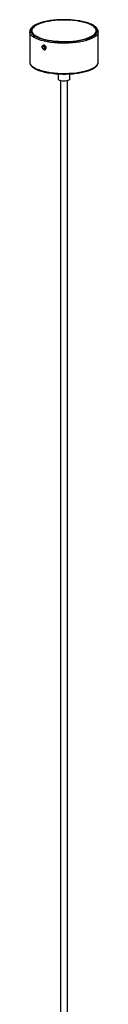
# Paper-space layout '_Dimétrica' of a CAD drawing. Header units: millimetres. Extents: x -300 to 50, y -291 to 1432.
# Tile 2 of 2: x -155 to -95, y 570 to 1432. Entities that reach past the tile are written whole.
import ezdxf

# ---------------------------------------------------------------- set-up
doc = ezdxf.new("R2010")
doc.units = ezdxf.units.MM

psp = doc.layouts.new('_Dimétrica')

# ---------------------------------------------------------------- linework, layer by layer
at = {"color": 7, "linetype": 'Continuous', "lineweight": 25}
for p, q in [((-155.39, 1421.19), (-155.39, 1394.79)), ((-155.38, 1420.95), (-155.39, 1421.19)), ((-95.39, 1394.79), (-95.39, 1421.19)), ((-155.39, 1394.79), (-155.38, 1394.56)), ((-95.39, 1394.72), (-95.39, 1394.79)), ((-130.39, 1384.32), (-130.39, 1379.7)), ((-120.39, 1379.7), (-120.39, 1384.32)), ((-128.39, 1378.37), (-128.39, -34.51)), ((-122.39, -34.51), (-122.39, 1378.37))]:
    psp.add_line(p, q, dxfattribs=at)
at = {"color": 8, "linetype": 'Continuous', "lineweight": 25}
psp.add_line((-142.22, 1414.26), (-141.6, 1414.11), dxfattribs=at)
at = {"color": 8, "linetype": 'Continuous', "lineweight": 25, "flags": 128}
for points in [[(-131.2, 1431.6), (-131.37, 1431.59), (-134.46, 1431.31), (-137.43, 1430.92), (-140.26, 1430.43), (-142.91, 1429.83), (-145.35, 1429.14), (-147.54, 1428.37), (-149.47, 1427.52), (-151.1, 1426.6), (-152.42, 1425.63), (-153.41, 1424.62), (-154.06, 1423.58), (-154.37, 1422.52), (-154.32, 1421.45), (-153.92, 1420.4), (-153.18, 1419.36), (-152.1, 1418.36), (-150.69, 1417.4), (-148.98, 1416.5), (-146.98, 1415.67), (-144.71, 1414.92), (-142.22, 1414.26)], [(-103.85, 1415.66), (-102.24, 1416.31), (-100.46, 1417.19), (-98.98, 1418.14), (-97.83, 1419.13), (-97, 1420.16), (-96.52, 1421.21), (-96.4, 1422.27), (-96.62, 1423.34), (-97.19, 1424.38), (-98.11, 1425.4), (-99.35, 1426.39), (-100.91, 1427.31), (-102.77, 1428.18), (-104.91, 1428.97), (-107.29, 1429.68), (-109.89, 1430.3), (-112.34, 1430.76)], [(-142.8, 1413.04), (-145.34, 1413.72), (-147.64, 1414.48), (-149.69, 1415.32), (-151.45, 1416.23), (-152.9, 1417.2), (-154.04, 1418.21), (-154.83, 1419.26), (-155.28, 1420.34), (-155.38, 1420.95)], [(-95.39, 1421.19), (-95.4, 1420.96), (-95.65, 1419.88), (-96.25, 1418.81), (-97.19, 1417.78), (-98.46, 1416.78), (-100.05, 1415.84), (-101.94, 1414.95), (-104.1, 1414.14), (-106.5, 1413.42), (-109.14, 1412.78), (-111.96, 1412.25), (-114.94, 1411.81), (-118.04, 1411.49), (-121.23, 1411.28), (-124.46, 1411.19), (-127.71, 1411.22), (-130.93, 1411.36), (-134.08, 1411.62), (-137.14, 1411.99), (-140.05, 1412.46), (-142.8, 1413.04)], [(-155.38, 1394.56), (-155.28, 1393.94), (-154.83, 1392.87), (-154.04, 1391.82), (-152.9, 1390.8), (-151.45, 1389.83), (-149.69, 1388.92), (-147.64, 1388.08), (-145.34, 1387.32), (-142.8, 1386.64)], [(-142.8, 1386.64), (-140.05, 1386.06), (-137.14, 1385.59), (-134.08, 1385.22), (-130.93, 1384.96), (-127.71, 1384.82), (-124.46, 1384.79), (-121.23, 1384.89), (-118.04, 1385.09), (-114.94, 1385.42), (-111.96, 1385.85), (-109.14, 1386.38), (-106.5, 1387.02), (-104.1, 1387.75), (-101.94, 1388.55), (-100.05, 1389.44), (-98.46, 1390.38), (-97.19, 1391.38), (-96.25, 1392.41), (-95.65, 1393.48), (-95.4, 1394.56), (-95.39, 1394.72)]]:
    psp.add_lwpolyline(points, dxfattribs=at)
at = {"color": 7, "linetype": 'Continuous', "lineweight": 25, "flags": 128}
for points in [[(-109.04, 1429.78), (-111.71, 1430.34), (-114.56, 1430.8), (-117.54, 1431.15), (-120.62, 1431.39), (-123.76, 1431.51), (-126.92, 1431.51), (-130.06, 1431.4), (-133.14, 1431.16), (-136.13, 1430.82), (-138.98, 1430.36), (-141.66, 1429.8), (-144.13, 1429.15), (-146.37, 1428.4), (-148.35, 1427.58), (-150.04, 1426.69), (-151.41, 1425.74), (-152.46, 1424.75), (-153.17, 1423.72), (-153.53, 1422.67), (-153.54, 1421.62), (-153.19, 1420.57), (-152.49, 1419.55), (-151.45, 1418.55), (-150.09, 1417.6), (-148.41, 1416.71), (-146.44, 1415.88), (-144.21, 1415.14), (-141.75, 1414.48), (-139.07, 1413.92), (-136.23, 1413.46), (-133.25, 1413.11), (-130.17, 1412.87), (-127.02, 1412.75), (-123.86, 1412.75), (-120.72, 1412.86), (-117.64, 1413.1), (-114.65, 1413.44), (-111.8, 1413.9), (-109.12, 1414.46), (-106.65, 1415.11), (-104.41, 1415.86), (-102.44, 1416.68), (-100.75, 1417.57), (-99.37, 1418.52), (-98.32, 1419.51), (-97.61, 1420.54), (-97.25, 1421.59), (-97.25, 1422.64), (-97.6, 1423.69), (-98.29, 1424.71), (-99.33, 1425.71), (-100.7, 1426.66), (-102.37, 1427.55), (-104.34, 1428.38), (-106.57, 1429.12), (-109.04, 1429.78)], [(-141.6, 1414.11), (-139.52, 1413.69), (-136.65, 1413.22), (-133.64, 1412.86), (-130.53, 1412.62), (-127.36, 1412.49), (-124.16, 1412.47), (-120.98, 1412.58), (-117.86, 1412.8), (-114.82, 1413.13), (-111.91, 1413.57), (-109.17, 1414.12), (-106.63, 1414.76), (-104.31, 1415.49), (-103.85, 1415.66)], [(-144.56, 1408.01), (-144.42, 1407.2), (-144.04, 1406.44), (-143.47, 1405.87), (-142.8, 1405.55), (-142.12, 1405.55), (-141.55, 1405.85), (-141.17, 1406.42), (-141.04, 1407.17), (-141.17, 1407.98), (-141.55, 1408.74), (-142.12, 1409.31), (-142.8, 1409.63), (-143.47, 1409.63), (-144.04, 1409.33), (-144.42, 1408.76), (-144.56, 1408.01)], [(-141.3, 1407.16), (-141.43, 1406.47), (-141.77, 1405.95), (-142.3, 1405.67), (-142.91, 1405.68), (-143.53, 1405.96), (-144.05, 1406.49), (-144.4, 1407.18), (-144.52, 1407.92), (-144.4, 1408.6), (-144.05, 1409.12), (-143.53, 1409.4), (-142.91, 1409.4), (-142.3, 1409.11), (-141.77, 1408.58), (-141.43, 1407.9), (-141.3, 1407.16)], [(-144.11, 1407.7), (-144.03, 1407.23), (-143.81, 1406.79), (-143.48, 1406.45), (-143.09, 1406.27), (-142.7, 1406.27), (-142.37, 1406.45), (-142.14, 1406.78), (-142.07, 1407.21), (-142.14, 1407.68), (-142.37, 1408.12), (-142.7, 1408.45), (-143.09, 1408.64), (-143.48, 1408.64), (-143.81, 1408.46), (-144.03, 1408.13), (-144.11, 1407.7)], [(-128.29, 1378.35), (-129.28, 1378.66), (-129.99, 1379.05), (-130.35, 1379.48), (-130.39, 1379.7)], [(-120.39, 1379.7), (-120.39, 1379.7), (-120.58, 1379.25), (-121.13, 1378.83), (-121.99, 1378.48), (-123.11, 1378.22), (-124.4, 1378.07), (-125.75, 1378.04), (-127.09, 1378.14), (-128.29, 1378.35)]]:
    psp.add_lwpolyline(points, dxfattribs=at)
at = {"color": 7, "linetype": 'Continuous', "lineweight": 25}
for centre, radius, start, end in [((-125.4, 1349.44), 82.36, 80.86978, 94.03358), ((-125.35, 1466.26), 82.09, 260.33919, 277.67995)]:
    psp.add_arc(centre, radius, start, end, dxfattribs=at)
for points, knots in [([(-131.42, 1431.64), (-131.47, 1431.64), (-132.52, 1431.58), (-134.53, 1431.38), (-137.4, 1431.02), (-140.15, 1430.55), (-142.74, 1429.99), (-145.15, 1429.33), (-147.36, 1428.6), (-149.35, 1427.78), (-151.09, 1426.88), (-152.58, 1425.9), (-153.78, 1424.84), (-154.66, 1423.74), (-155.2, 1422.59), (-155.43, 1421.64), (-155.36, 1421.06), (-155.34, 1420.89)], [0, 0, 0, 0, 0.0034231, 0.0780011, 0.1526292, 0.2273347, 0.3021515, 0.3771235, 0.4523088, 0.5277836, 0.6036415, 0.6799702, 0.7567467, 0.8332233, 0.8996383, 0.9702534, 1, 1, 1, 1]), ([(-95.43, 1421.19), (-95.42, 1421.34), (-95.39, 1421.88), (-95.66, 1422.79), (-96.22, 1423.88), (-97.1, 1424.93), (-98.27, 1425.95), (-99.75, 1426.91), (-101.51, 1427.81), (-103.52, 1428.63), (-105.75, 1429.37), (-108.19, 1430.02), (-110.28, 1430.48), (-111.61, 1430.7), (-112.01, 1430.76)], [0, 0, 0, 0, 0.033471, 0.118016, 0.203365, 0.292541, 0.385989, 0.481864, 0.578173, 0.674051, 0.769444, 0.864436, 0.959127, 1, 1, 1, 1]), ([(-155.34, 1394.5), (-155.33, 1394.28), (-155.31, 1393.68), (-154.92, 1392.72), (-154.23, 1391.64), (-153.22, 1390.61), (-151.92, 1389.61), (-150.31, 1388.67), (-148.45, 1387.81), (-146.34, 1387.02), (-144.32, 1386.4), (-142.97, 1386.07), (-142.45, 1385.94)], [0, 0, 0, 0, 0.056677, 0.156372, 0.258723, 0.366257, 0.478092, 0.591705, 0.705178, 0.818076, 0.930437, 1, 1, 1, 1]), ([(-113.99, 1384.9), (-113.26, 1385.01), (-111.59, 1385.25), (-109.14, 1385.74), (-106.65, 1386.35), (-104.35, 1387.05), (-102.26, 1387.84), (-100.41, 1388.7), (-98.81, 1389.65), (-97.48, 1390.67), (-96.44, 1391.78), (-95.77, 1392.91), (-95.43, 1393.9), (-95.43, 1394.48), (-95.43, 1394.7)], [0, 0, 0, 0, 0.069017, 0.158011, 0.247166, 0.336542, 0.426221, 0.516307, 0.606914, 0.698097, 0.789501, 0.879378, 0.956302, 1, 1, 1, 1]), ([(-142.45, 1385.94), (-142.01, 1385.84), (-141.06, 1385.62), (-140.04, 1385.44), (-139.5, 1385.34)], [0, 0, 0, 0, 0.467979, 1, 1, 1, 1])]:
    psp.add_open_spline(points, degree=3, knots=knots, dxfattribs=at)

doc.saveas('drawing.dxf')
